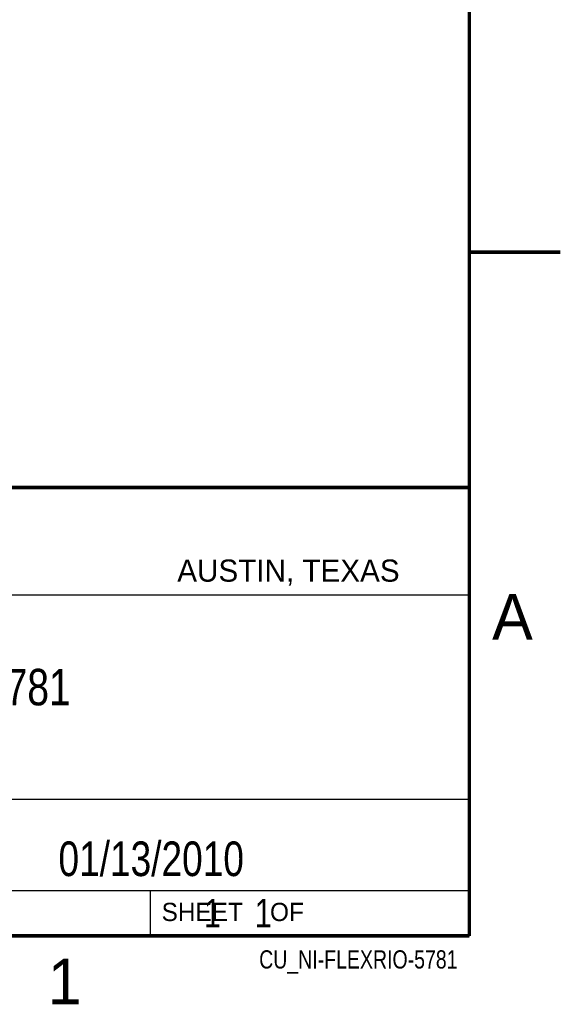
# Model space of a CAD drawing. Header units: inches. Extents: x 0 to 22, y 0 to 17.
# Tile 14 of 17: x 19 to 22, y 0.1 to 5.5. Entities that reach past the tile are written whole.
import ezdxf
from ezdxf.enums import TextEntityAlignment as Align

# ---------------------------------------------------------------- set-up
doc = ezdxf.new("R2010")
doc.units = ezdxf.units.IN
doc.header["$LTSCALE"] = 1.21
doc.header["$MEASUREMENT"] = 0
doc.layers.get('0').update_dxf_attribs({"linetype": 'CONTINUOUS'})
doc.styles.get("Standard").update_dxf_attribs({"font": 'txt', "width": 0.8})

msp = doc.modelspace()

# ---------------------------------------------------------------- linework, layer by layer
at = {"color": 2, "linetype": 'CONTINUOUS'}
for p, q in [((16.3737, 2.9596), (21.5037, 2.9596)), ((16.375, 2.96), (21.5, 2.96)), ((21.5037, 2.9596), (21.5037, 1.2496)), ((16.7288, 2.37), (21.5, 2.37)), ((16.3737, 1.2496), (21.5037, 1.2496)), ((18.01, 1.25), (21.5, 1.25)), ((21.5, 1.25), (21.5, 0.75)), ((16.375, 0.75), (21.5, 0.75)), ((18.01, 0.75), (21.5, 0.75)), ((19.75, 0.75), (21.5, 0.75)), ((19.75, 0.75), (19.75, 0.5)), ((21.5, 0.75), (21.5, 0.5)), ((19.75, 0.5), (21.5, 0.5)), ((20.4977, 0.4994), (21.4977, 0.4994)), ((20.4977, 0.4994), (20.4977, 0.4989)), ((20.4977, 0.4989), (21.4977, 0.4989)), ((21.4977, 0.4994), (21.4977, 0.4989))]:
    msp.add_line(p, q, dxfattribs=at)
at = {"color": 7, "linetype": 'CONTINUOUS', "const_width": 0.02}
for points in [[(21.5, 0.5), (21.5, 16.5)], [(22, 4.25), (21.5, 4.25)], [(13.6, 2.9595), (21.5, 2.96)], [(0.5, 0.5), (21.5, 0.5)]]:
    msp.add_lwpolyline(points, dxfattribs=at)

# ---------------------------------------------------------------- texts
at = {"color": 2, "linetype": 'CONTINUOUS'}
for s, height, p in [('AUSTIN, TEXAS', 0.121576, (19.898, 2.4426)), ('A', 0.25, (21.625, 2.125)), ('SHEET    OF', 0.1, (19.8121, 0.5815)), ('1', 0.25, (19.1875, 0.125))]:
    msp.add_text(s, height=height, dxfattribs=at).set_placement(p)
at = {"color": 2, "linetype": 'CONTINUOUS', "width": 0.8}
msp.add_text('CU_NI-FLEXRIO-5781', height=0.1, dxfattribs=at).set_placement((21.4352, 0.3213), align=Align.RIGHT)
at = {"color": 7, "linetype": 'CONTINUOUS'}
for s, insert, char_height, width, attachment_point in [('NI 5781\\P ', (18.9387, 1.9646), 0.2, 1.12, 2), ('01/13/2010 ', (19.755, 1.0181), 0.19, 1.672, 2), ('     1    1', (19.8125, 0.7031), 0.15625, 1.375, 1)]:
    msp.add_mtext(s, dxfattribs=dict(at, insert=insert, char_height=char_height, width=width, attachment_point=attachment_point))

doc.saveas('drawing.dxf')
